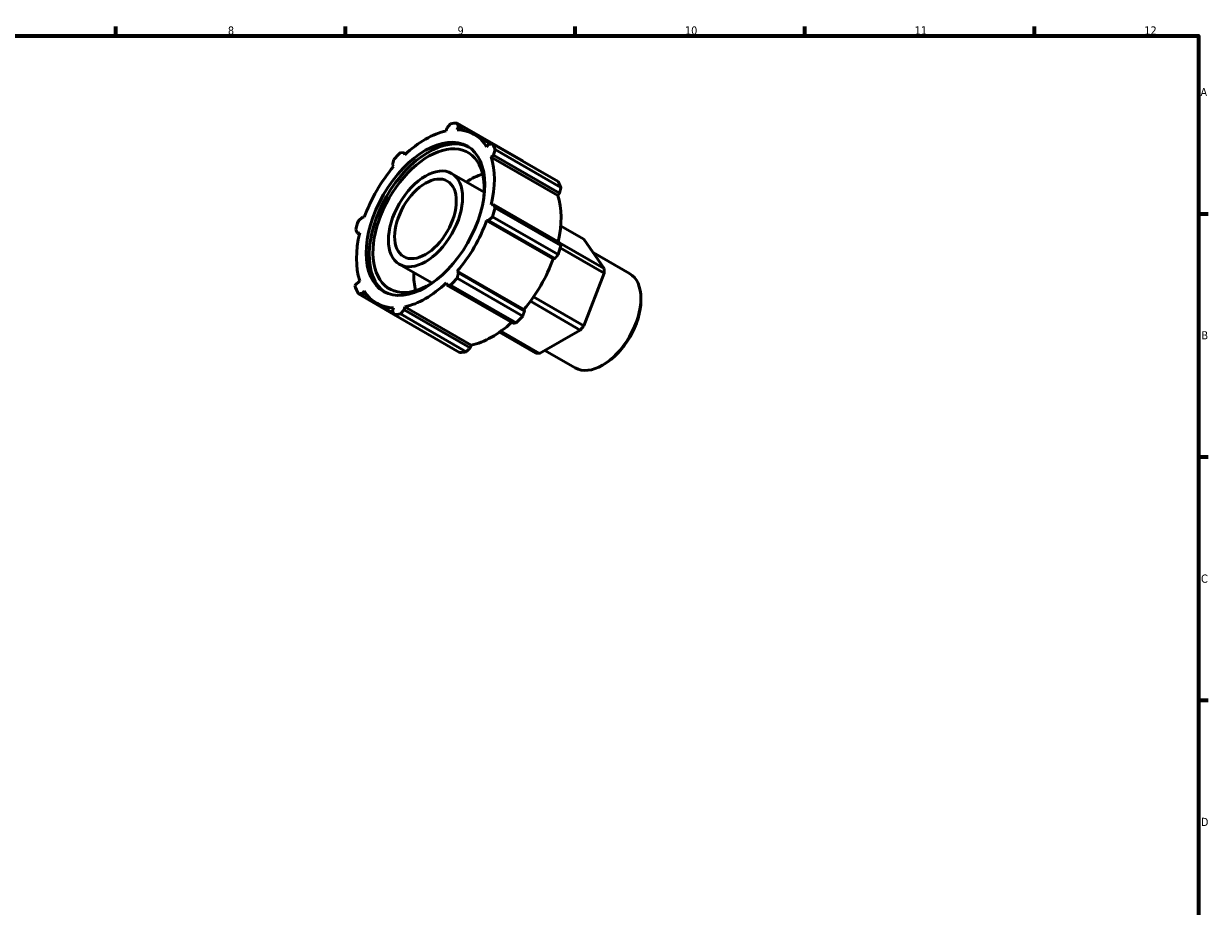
# Model space of a CAD drawing. Header units: millimetres. Extents: x 0 to 925, y 0 to 594.
# Tile 4 of 4: x 462 to 824, y 308 to 578. Entities that reach past the tile are written whole.
import ezdxf

# ---------------------------------------------------------------- set-up
doc = ezdxf.new("R2010")
doc.units = ezdxf.units.MM
doc.layers.add('Border (ISO)', color=7, linetype='Continuous', lineweight=70)
doc.layers.add('Visible (ISO)', color=7, linetype='Continuous', lineweight=50)
doc.styles.add('Note Text (ISO)', font='tahoma.ttf')

# ---------------------------------------------------------------- blocks, each defined once
blk = doc.blocks.new('Borders Default Border')
at = {"layer": 'Border (ISO)'}
for p, q in [((490.58, 574), (490.58, 576.9)), ((560.67, 574), (560.67, 576.9)), ((630.75, 574), (630.75, 576.9)), ((700.83, 574), (700.83, 576.9)), ((770.92, 574), (770.92, 576.9)), ((821, 519.75), (823.9, 519.75)), ((821, 445.5), (823.9, 445.5)), ((821, 371.25), (823.9, 371.25))]:
    blk.add_line(p, q, dxfattribs=at)
at = {"layer": 'Border (ISO)', "flags": 128}
blk.add_lwpolyline([(20, 20), (20, 574), (821, 574), (821, 20), (20, 20)], dxfattribs=at)
at = {"layer": 'Border (ISO)', "color": 232, "true_color": 0xca0064, "char_height": 2.5, "attachment_point": 7, "style": 'Note Text (ISO)'}
for s, insert in [('8', (524.81, 574.34)), ('9', (594.88, 574.35)), ('10', (664.29, 574.35)), ('11', (734.37, 574.4)), ('12', (804.46, 574.4)), ('A', (821.59, 555.62)), ('B', (821.89, 481.38)), ('C', (821.73, 407.08)), ('D', (821.73, 332.88))]:
    blk.add_mtext(s, dxfattribs=dict(at, insert=insert))

msp = doc.modelspace()

# ---------------------------------------------------------------- linework, layer by layer
at = {"layer": 'Visible (ISO)'}
for p, q in [((591.629, 545.884), (591.425, 545.018)), ((591.629, 545.884), (592.759, 547.198)), ((594.734, 547.389), (595.127, 546.223)), ((614.771, 535.851), (594.734, 547.389)), ((594.814, 545.346), (595.127, 546.223)), ((595.127, 546.223), (597.161, 545.052)), ((605.08, 541.004), (599.948, 543.959)), ((604.365, 540.862), (603.763, 540.153)), ((604.365, 540.862), (605.57, 541.101)), ((605.57, 541.101), (625.606, 529.563)), ((606.388, 539.289), (605.814, 537.652)), ((626.425, 527.75), (606.388, 539.289)), ((575.067, 534.671), (575.46, 536.29)), ((577.435, 538.374), (578.565, 538.361)), ((578.565, 538.361), (579.11, 538.047)), ((578.769, 537.73), (578.565, 538.361)), ((605.167, 537.043), (605.814, 537.652)), ((625.483, 525.344), (605.167, 537.043)), ((605.814, 537.652), (626.01, 526.022)), ((575.067, 534.671), (575.38, 534.155)), ((593.082, 532.035), (602.988, 526.331)), ((626.01, 526.022), (625.483, 525.344)), ((605.814, 522.548), (605.167, 522.411)), ((605.814, 522.548), (606.388, 521.572)), ((626.01, 510.917), (605.814, 522.548)), ((606.388, 521.572), (626.425, 510.033)), ((564.625, 517.523), (565.829, 518.671)), ((566.431, 518.655), (565.829, 518.671)), ((603.763, 517.684), (604.365, 517.669)), ((624.079, 505.985), (603.763, 517.684)), ((605.57, 518.817), (604.365, 517.669)), ((604.365, 517.669), (624.561, 506.038)), ((625.606, 507.278), (605.57, 518.817)), ((564.38, 513.792), (563.806, 514.768)), ((564.38, 513.792), (565.028, 513.929)), ((564.924, 513.479), (564.38, 513.792)), ((626.344, 516.009), (633.402, 511.944)), ((639.637, 503.049), (626.024, 510.888)), ((639.637, 503.049), (633.402, 511.944)), ((626.239, 509.352), (639.637, 501.636)), ((636.232, 507.907), (647.37, 501.493)), ((577.113, 504.304), (587.019, 498.6)), ((624.561, 506.038), (624.079, 505.985)), ((639.637, 501.636), (639.637, 503.049)), ((565.028, 499.296), (563.517, 497.876)), ((595.127, 501.668), (594.734, 500.049)), ((594.734, 500.049), (614.771, 488.511)), ((595.127, 501.668), (594.814, 502.184)), ((615.13, 490.485), (594.814, 502.184)), ((615.324, 490.038), (595.127, 501.668)), ((633.402, 485.56), (639.637, 501.636)), ((565.829, 495.477), (564.625, 495.238)), ((564.625, 495.238), (575.44, 489.01)), ((565.829, 495.477), (566.431, 496.186)), ((567.819, 494.331), (565.829, 495.477)), ((591.425, 498.61), (591.629, 497.979)), ((592.759, 497.966), (591.629, 497.979)), ((591.629, 497.979), (611.825, 486.348)), ((612.796, 486.427), (592.759, 497.966)), ((575.281, 489.481), (570.246, 492.38)), ((617.129, 493.006), (632.344, 484.244)), ((633.402, 485.56), (618.103, 494.37)), ((650.83, 493.314), (650.83, 493.856)), ((575.38, 490.993), (575.067, 490.116)), ((575.46, 488.95), (575.067, 490.116)), ((595.497, 477.412), (575.46, 488.95)), ((578.565, 490.455), (577.435, 489.141)), ((577.435, 489.141), (597.472, 477.603)), ((578.565, 490.455), (578.769, 491.322)), ((598.761, 478.825), (578.565, 490.455)), ((599.085, 479.622), (578.769, 491.322)), ((615.13, 490.485), (615.324, 490.038)), ((632.344, 484.244), (633.402, 485.56)), ((607.669, 483.58), (618.817, 477.161)), ((619.875, 477.064), (608.067, 483.863)), ((619.875, 477.064), (632.344, 484.244)), ((599.085, 479.622), (598.761, 478.825)), ((618.817, 477.161), (619.875, 477.064)), ((621.52, 478.011), (630.778, 472.68)), ((639.588, 473.793), (639.12, 473.521))]:
    msp.add_line(p, q, dxfattribs=at)
for centre, major_axis, start_param, end_param in [((585.097, 518.17), (15.969, 27.731), 0.3435016, 0.4380292), ((586.042, 517.626), (-12.775, -22.185), 3.1784184, 6.2463596), ((585.097, 518.17), (-14.851, -25.79), 3.6196245, 4.2304897), ((585.097, 518.17), (14.851, 25.79), 5.975819, 6.5866842), ((586.042, 517.626), (-11.977, -20.798), 2.1483436, 7.2764344), ((585.097, 518.17), (15.969, 27.731), 5.8412887, 5.9358163), ((585.097, 518.17), (15.969, 27.731), 1.1288997, 1.2234273), ((585.097, 518.17), (14.851, 25.79), 5.1904208, 5.8012861), ((585.097, 518.17), (-14.851, -25.79), 4.4050227, 5.0158879), ((598.532, 510.433), (11.977, 20.798), 0.5461974, 0.8410687), ((605.134, 506.631), (15.969, 27.731), 5.8412887, 5.9358163), ((605.413, 506.471), (-14.851, -25.79), 2.0656152, 2.6596934), ((585.097, 518.17), (-15.969, -27.731), 1.9142979, 2.0088255), ((585.097, 518.17), (15.969, 27.731), 1.9142979, 2.0088255), ((585.097, 518.17), (14.851, 25.79), 4.4050227, 5.0158879), ((585.097, 518.17), (-14.851, -25.79), 5.1904208, 5.8012861), ((605.134, 506.631), (-15.969, -27.731), 1.9142979, 2.0088255), ((605.413, 506.471), (-14.851, -25.79), 1.26343, 1.8742952), ((598.532, 510.433), (11.977, 20.798), 2.300524, 2.5953953), ((585.097, 518.17), (-15.969, -27.731), 1.1288997, 1.2234273), ((639.074, 487.086), (8.296, 14.407), 3.1415927, 6.2831853), ((585.097, 518.17), (-15.969, -27.731), 5.8012861, 5.9358163), ((585.097, 518.17), (-14.851, -25.79), 5.975819, 6.5866842), ((585.097, 518.17), (14.851, 25.79), 3.6196245, 4.2304897), ((639.544, 486.816), (7.964, 13.83), 3.9289245, 5.4958534), ((585.097, 518.17), (-15.969, -27.731), 0.3435016, 0.4380292), ((605.134, 506.631), (-15.969, -27.731), 1.1288997, 1.2234273), ((605.413, 506.471), (-14.851, -25.79), 0.4780318, 1.0719493), ((605.134, 506.631), (-15.969, -27.731), 0.3435016, 0.4380292)]:
    msp.add_ellipse(centre, major_axis=major_axis, ratio=0.5780931, start_param=start_param, end_param=end_param, dxfattribs=at)
for major_axis in [(12.775, 22.185), (7.985, 13.865), (6.637, 11.525)]:
    msp.add_ellipse((585.097, 518.17), major_axis=major_axis, ratio=0.5780931, dxfattribs=at)
for points, weights in [([(614.8, 535.786), (614.785, 535.819), (614.771, 535.851)], [1.00025284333, 1.00012745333, 1]), ([(626.01, 526.022), (626.215, 526.868), (626.425, 527.75)], [1.00424912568, 1.00253159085, 1]), ([(626.425, 510.033), (626.215, 510.484), (626.01, 510.917)], [1, 1.00253159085, 1.00424912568]), ([(624.561, 506.038), (625.075, 506.645), (625.606, 507.278)], [1.00424912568, 1.00253159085, 1]), ([(614.771, 488.511), (615.054, 489.289), (615.324, 490.038)], [1, 1.00253159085, 1.00424912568]), ([(611.825, 486.348), (612.302, 486.386), (612.796, 486.427)], [1.00424912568, 1.00253159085, 1]), ([(597.472, 477.603), (598.131, 478.226), (598.761, 478.825)], [1, 1.00253159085, 1.00424912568])]:
    msp.add_rational_spline(points, weights, degree=2, dxfattribs=at)

# ---------------------------------------------------------------- block references
msp.add_blockref('Borders Default Border', (0, 0))

doc.saveas('drawing.dxf')
